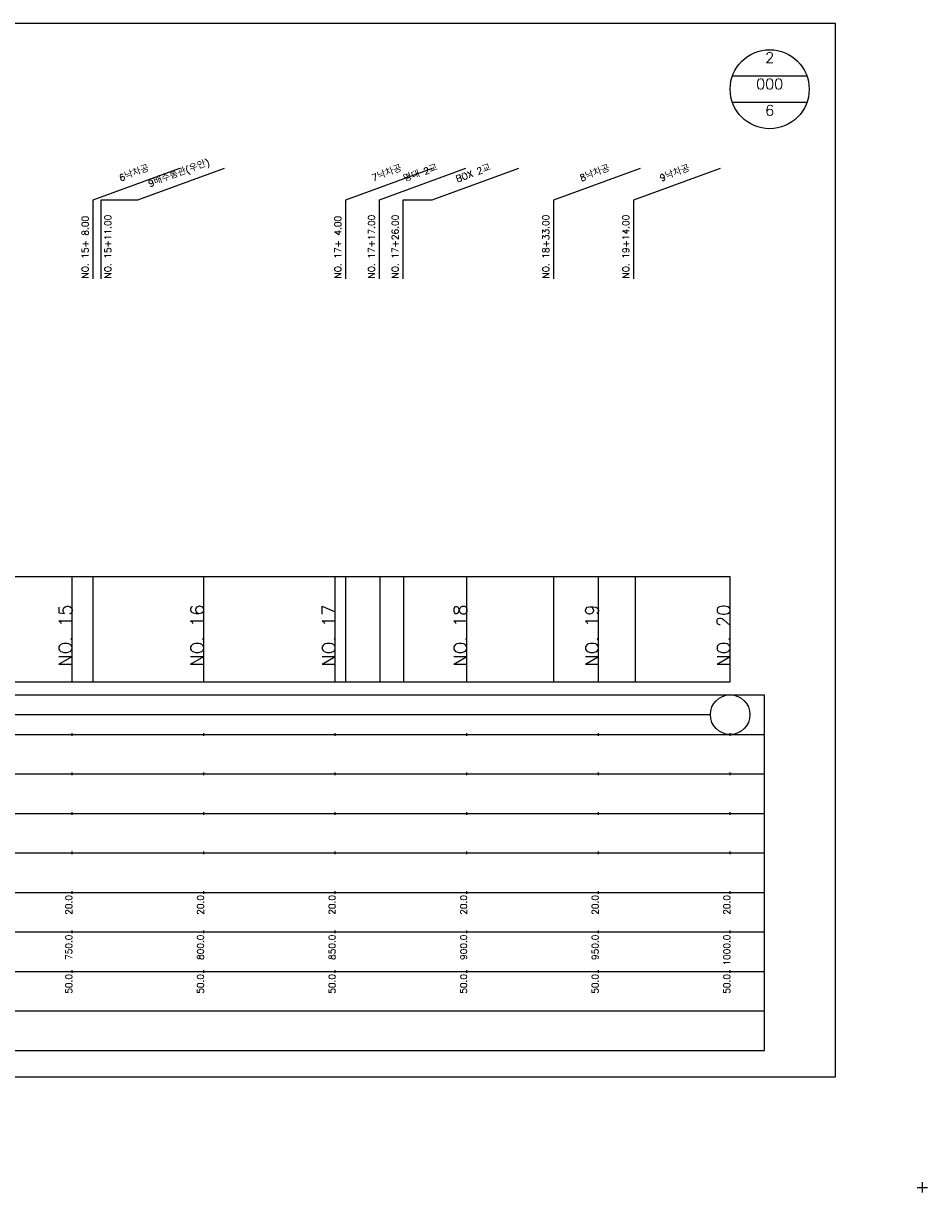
# Model space of a CAD drawing. Extents: x -2 to 685, y -2 to 1891.
# Tile 4 of 8: x 342 to 685, y 481 to 925. Entities that reach past the tile are written whole.
import ezdxf
from ezdxf.enums import TextEntityAlignment as Align

# ---------------------------------------------------------------- set-up
doc = ezdxf.new("R2010")
doc.units = 0
doc.header["$LTSCALE"] = 5
for name, color, linetype in [('BOX', 5, 'CONTINUOUS'), ('DT1', 3, 'CONTINUOUS'), ('DT2', 6, 'CONTINUOUS'), ('LT1', 4, 'CONTINUOUS'), ('ST1', 7, 'CONTINUOUS')]:
    doc.layers.add(name, color=color, linetype=linetype)
doc.styles.add('GHS', font='ROMANS.shx', dxfattribs={"bigfont": 'GHS.shx'})

msp = doc.modelspace()

# ---------------------------------------------------------------- linework, layer by layer
at = {"layer": 'BOX'}
msp.add_lwpolyline([(50, 525), (650, 525), (650, 925), (50, 925), (50, 525)], dxfattribs=at)
at = {"layer": 'DT1', "linetype": 'CONTINUOUS'}
for p, q in [((371, 858), (385.02, 858)), ((485.74, 858), (496.82, 858))]:
    msp.add_line(p, q, dxfattribs=at)
at = {"layer": 'DT1'}
for p, q in [((360, 704.83), (360, 705.83)), ((410, 704.83), (410, 705.83)), ((460, 704.83), (460, 705.83)), ((510, 704.83), (510, 705.83)), ((560, 704.83), (560, 705.83)), ((610, 704.83), (610, 705.83))]:
    msp.add_line(p, q, dxfattribs=at)
at = {"layer": 'LT1', "linetype": 'CONTINUOUS'}
for p, q in [((368, 858), (400.89, 869.97)), ((385.02, 858), (417.91, 869.97)), ((464, 858), (496.89, 869.97)), ((476.74, 858), (509.63, 869.97)), ((496.82, 858), (529.71, 869.97)), ((543, 858), (575.89, 869.97)), ((573.37, 858), (606.26, 869.97)), ((368, 828), (368, 858)), ((371, 828), (371, 858)), ((464, 828), (464, 858)), ((476.74, 828), (476.74, 858)), ((485.74, 828), (485.74, 858)), ((543, 828), (543, 858)), ((573.37, 828), (573.37, 858))]:
    msp.add_line(p, q, dxfattribs=at)
at = {"layer": 'LT1'}
for p, q in [((360, 675), (360, 715)), ((368, 675), (368, 715)), ((410, 675), (410, 715)), ((460, 675), (460, 715)), ((464, 675), (464, 715)), ((477, 675), (477, 715)), ((486, 675), (486, 715)), ((510, 675), (510, 715)), ((543, 675), (543, 715)), ((560, 675), (560, 715)), ((574, 675), (574, 715)), ((610, 675), (610, 715)), ((110, 675), (610, 675)), ((360, 654.5), (360, 655.5)), ((410, 654.5), (410, 655.5)), ((460, 654.5), (460, 655.5)), ((510, 654.5), (510, 655.5)), ((560, 654.5), (560, 655.5)), ((610, 654.5), (610, 655.5)), ((360, 639.5), (360, 640.5)), ((410, 639.5), (410, 640.5)), ((460, 639.5), (460, 640.5)), ((510, 639.5), (510, 640.5)), ((560, 639.5), (560, 640.5)), ((610, 639.5), (610, 640.5)), ((360, 624.5), (360, 625.5)), ((410, 624.5), (410, 625.5)), ((460, 624.5), (460, 625.5)), ((510, 624.5), (510, 625.5)), ((560, 624.5), (560, 625.5)), ((610, 624.5), (610, 625.5)), ((360, 609.5), (360, 610.5)), ((410, 609.5), (410, 610.5)), ((460, 609.5), (460, 610.5)), ((510, 609.5), (510, 610.5)), ((560, 609.5), (560, 610.5)), ((610, 609.5), (610, 610.5)), ((360, 594.5), (360, 595.5)), ((410, 594.5), (410, 595.5)), ((460, 594.5), (460, 595.5)), ((510, 594.5), (510, 595.5)), ((560, 594.5), (560, 595.5)), ((610, 594.5), (610, 595.5)), ((360, 579.5), (360, 580.5)), ((410, 579.5), (410, 580.5)), ((460, 579.5), (460, 580.5)), ((510, 579.5), (510, 580.5)), ((560, 579.5), (560, 580.5)), ((610, 579.5), (610, 580.5)), ((360, 564.5), (360, 565.5)), ((410, 564.5), (410, 565.5)), ((460, 564.5), (460, 565.5)), ((510, 564.5), (510, 565.5)), ((560, 564.5), (560, 565.5)), ((610, 564.5), (610, 565.5))]:
    msp.add_line(p, q, dxfattribs=at)
msp.add_lwpolyline([(110, 715), (160, 715), (210, 715), (260, 715), (310, 715), (360, 715), (410, 715), (460, 715), (510, 715), (560, 715), (610, 715)], dxfattribs=at)
at = {"layer": 'ST1', "linetype": 'CONTINUOUS'}
for p, q in [((639.14, 905), (610.86, 905)), ((639.14, 895), (610.86, 895)), ((117.5, 662.5), (602.5, 662.5))]:
    msp.add_line(p, q, dxfattribs=at)
at = {"layer": 'ST1'}
for p, q in [((80, 670), (623, 670)), ((623, 535), (623, 670)), ((87.5, 655), (623, 655)), ((80, 640), (623, 640)), ((87.5, 625), (623, 625)), ((80, 610), (623, 610)), ((80, 595), (623, 595)), ((80, 580), (623, 580)), ((80, 565), (623, 565)), ((80, 550), (623, 550)), ((80, 535), (623, 535)), ((683, 481), (683, 485)), ((681, 483), (685, 483))]:
    msp.add_line(p, q, dxfattribs=at)
at = {"layer": 'ST1', "linetype": 'CONTINUOUS'}
for centre, radius in [((625, 900), 15), ((610, 662.5), 7.5)]:
    msp.add_circle(centre, radius, dxfattribs=at)

# ---------------------------------------------------------------- texts
at = {"layer": 'DT1', "linetype": 'CONTINUOUS', "style": 'GHS'}
for s, p in [('6낙차공', (384, 866.99)), ('9배수통관(우안)', (401.02, 866.99)), ('7낙차공', (480, 866.99)), ('명대 2교', (492.74, 866.99)), ('BOX 2교', (512.82, 866.99)), ('8낙차공', (559, 866.99)), ('9낙차공', (589.37, 866.99))]:
    msp.add_text(s, height=2.5, rotation=20, dxfattribs=at).set_placement(p, align=Align.CENTER)
for s, p in [('NO. 15+11.00 ', (374.84, 828.12)), ('NO. 17+17.00 ', (474.99, 828.12)), ('NO. 17+26.00 ', (483.99, 828.12)), ('NO. 18+33.00 ', (541.25, 828.12)), ('NO. 19+14.00 ', (571.62, 828.12)), ('NO. 15+ 8.00 ', (366.25, 828.12)), ('NO. 17+ 4.00 ', (462.25, 828.12))]:
    msp.add_text(s, height=2.5, rotation=90, dxfattribs=at).set_placement(p)
at = {"layer": 'DT1', "style": 'GHS'}
for s, height, p in [('NO. 15', 5, (360, 704.33)), ('NO. 16', 5, (410, 704.33)), ('NO. 17', 5, (460, 704.33)), ('NO. 18', 5, (510, 704.33)), ('NO. 19', 5, (560, 704.33)), ('NO. 20', 5, (610, 704.33)), (' 20.0', 2.5, (360, 594)), (' 20.0', 2.5, (410, 594)), (' 20.0', 2.5, (460, 594)), (' 20.0', 2.5, (510, 594)), (' 20.0', 2.5, (560, 594)), (' 20.0', 2.5, (610, 594)), ('   750.0', 2.5, (360, 579)), ('   800.0', 2.5, (410, 579)), ('   850.0', 2.5, (460, 579)), ('   900.0', 2.5, (510, 579)), ('   950.0', 2.5, (560, 579)), ('  1000.0', 2.5, (610, 579)), ('  50.0', 2.5, (360, 564)), ('  50.0', 2.5, (410, 564)), ('  50.0', 2.5, (460, 564)), ('  50.0', 2.5, (510, 564)), ('  50.0', 2.5, (560, 564)), ('  50.0', 2.5, (610, 564))]:
    msp.add_text(s, height=height, rotation=90, dxfattribs=at).set_placement(p, align=Align.RIGHT)
at = {"layer": 'DT2', "linetype": 'CONTINUOUS', "style": 'GHS'}
for s, p in [('2', (625, 910)), ('000', (625, 900)), ('6', (625, 890))]:
    msp.add_text(s, height=4, dxfattribs=at).set_placement(p, align=Align.CENTER)

doc.saveas('drawing.dxf')
